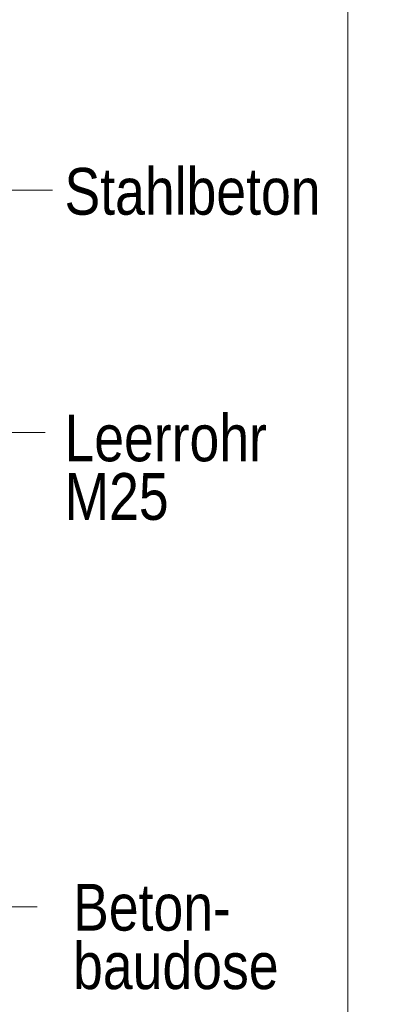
# Model space of a CAD drawing. Extents: x -620 to 300, y 62 to 1112.
# Tile 103 of 256: x 174 to 185, y 626 to 656. Entities that reach past the tile are written whole.
import ezdxf
from ezdxf.lldxf.tags import DXFTag

# ---------------------------------------------------------------- set-up
doc = ezdxf.new("R2010")
doc.units = 0
doc.layers.get('0').update_dxf_attribs({"lineweight": 13})
doc.layers.add('E_Detail_Beschriftung', color=7, linetype='Continuous', lineweight=13, true_color=0x009900)
doc.layers.add('E_Detail_Linie_Text_Bem', color=7, linetype='Continuous', lineweight=13)
doc.styles.get("Standard").update_dxf_attribs({"font": 'ARIALN.TTF'})
tags = doc.linetypes.add('fein_strichliert-A06G9SFU8I', pattern=[4, 1, -2, 1]).pattern_tags.tags
tags[8:9] = [DXFTag(74, 4), DXFTag(75, 0), DXFTag(340, '0'), DXFTag(46, 0.0), DXFTag(50, 0.0), DXFTag(44, 0.0), DXFTag(45, 0.0)]
tags[6:7] = [DXFTag(74, 4), DXFTag(75, 0), DXFTag(340, '0'), DXFTag(46, 0.0), DXFTag(50, 0.0), DXFTag(44, 0.0), DXFTag(45, 0.0)]
tags[4:5] = [DXFTag(74, 4), DXFTag(75, 0), DXFTag(340, '0'), DXFTag(46, 0.0), DXFTag(50, 0.0), DXFTag(44, 0.0), DXFTag(45, 0.0)]

# ---------------------------------------------------------------- blocks, each defined once
blk = doc.blocks.new('Referenz-A06G9SFX8I')
at = {"layer": 'E_Detail_Linie_Text_Bem', "linetype": 'fein_strichliert-A06G9SFU8I', "ltscale": 0.65}
blk.add_line((184, 611.123), (184, 672.44), dxfattribs=at)
at = {"layer": 'E_Detail_Linie_Text_Bem', "color": 0, "linetype": 'Continuous', "ltscale": 0.13}
for p, q in [((175.156, 650.468), (173.392, 650.468)), ((171.912, 643.21), (174.932, 643.21)), ((171.753, 629.013), (174.691, 629.013))]:
    blk.add_line(p, q, dxfattribs=at)
at = {"layer": 'E_Detail_Beschriftung', "linetype": 'Continuous', "ltscale": 0.13, "char_height": 1.4, "attachment_point": 1}
for s, insert in [('{\\fArial Narrow;Stahlbeton}', (175.511, 651.135)), ('{\\fArial Narrow;Leerrohr}', (175.511, 643.75)), ('{\\fArial Narrow;M25}', (175.511, 641.997)), ('{\\fArial Narrow;Beton-}', (175.769, 629.696)), ('{\\fArial Narrow;baudose}', (175.769, 627.946))]:
    blk.add_mtext(s, dxfattribs=dict(at, insert=insert))

msp = doc.modelspace()

# ---------------------------------------------------------------- block references
at = {"color": 8, "lineweight": 25, "ltscale": 0.25, "true_color": 0x808080}
msp.add_blockref('Referenz-A06G9SFX8I', (0, 0), dxfattribs=at)

doc.saveas('drawing.dxf')
